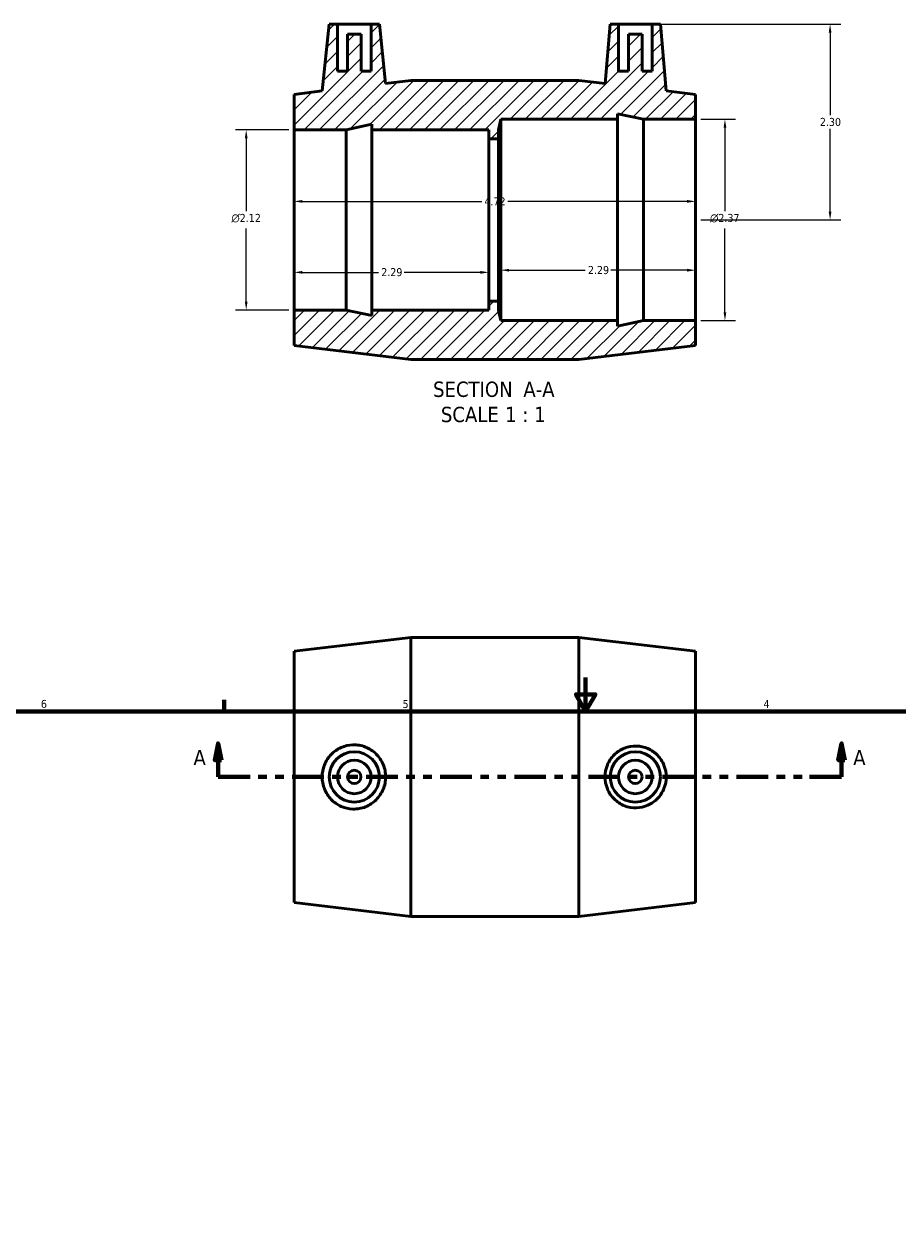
# Model space of a CAD drawing. Header units: inches. Extents: x 0.1 to 37.7, y 0.6 to 29.1.
# Tile 3 of 4: x 10.4 to 20.7, y 14.8 to 29.1. Entities that reach past the tile are written whole.
import ezdxf

# ---------------------------------------------------------------- set-up
doc = ezdxf.new("R2010")
doc.units = ezdxf.units.IN
doc.header["$MEASUREMENT"] = 0
doc.linetypes.add('DOUBLE_DASH_CHAIN', pattern=[1.2403, 0.6614, -0.0827, 0.1654, -0.0827, 0.1654, -0.0827])
for name, color, linetype, lineweight in [('Border (ANSI)', 7, 'Continuous', 70), ('Dimension (ANSI)', 7, 'Continuous', 25), ('Hatch (ANSI)', 7, 'Continuous', 18), ('Section Line (ANSI)', 7, 'DOUBLE_DASH_CHAIN', 70), ('Symbol (ANSI)', 7, 'Continuous', 25), ('Visible (ANSI)', 7, 'Continuous', 50)]:
    doc.layers.add(name, color=color, linetype=linetype, lineweight=lineweight)
doc.styles.add('Label Text (ANSI)', font='tahoma.ttf')
doc.styles.add('Note Text (ANSI)', font='tahoma.ttf')
doc.dimstyles.new('Default (ANSI)', dxfattribs={"dimtxt": 0.094488, "dimasz": 0.098425, "dimexe": 0.125, "dimexo": 0.0625, "dimgap": 0.031496, "dimtad": 0, "dimtih": 1, "dimtoh": 1, "dimrnd": 1e-08, "dimzin": 4, "dimdsep": 46, "dimtxsty": 'Note Text (ANSI)', "dimcen": 0.09, "dimdle": 0.393701, "dimclrd": 256, "dimclre": 256, "dimclrt": 5, "dimadec": 0, "dimazin": 1, "dimtfac": 1, "dimtofl": 0, "dimtmove": 0, "dimatfit": 3, "dimfxl": 1, "dimtolj": 1, "dimtzin": 4, "dimlwd": -1, "dimlwe": -1, "dimarcsym": 0})

# ---------------------------------------------------------------- blocks, each defined once
blk = doc.blocks.new('Borders Default Border')
at = {"layer": 'Border (ANSI)'}
blk.add_line((12.75, 21), (12.75, 21.134), dxfattribs=at)
at = {"layer": 'Border (ANSI)', "flags": 128}
for points in [[(17, 21.4), (17, 21), (16.885, 21.2), (17.115, 21.2), (17, 21)], [(0.5, 1), (0.5, 21), (33.5, 21), (33.5, 1), (0.5, 1)]]:
    blk.add_lwpolyline(points, dxfattribs=at)
at = {"layer": 'Border (ANSI)', "color": 5, "true_color": 0x0000ff, "char_height": 0.0945, "attachment_point": 7, "style": 'Note Text (ANSI)'}
for s, insert in [('6', (10.595, 21.038)), ('5', (14.847, 21.038)), ('4', (19.092, 21.04))]:
    blk.add_mtext(s, dxfattribs=dict(at, insert=insert))
blk = doc.blocks.new('2dTransSection0')
at = {"layer": 'Section Line (ANSI)', "linetype": 'Continuous'}
for p, q in [((12.679, 20.624), (12.64, 20.427)), ((12.679, 20.427), (12.679, 20.624)), ((12.718, 20.427), (12.679, 20.624)), ((20.009, 20.624), (19.97, 20.427)), ((20.009, 20.427), (20.009, 20.624)), ((20.049, 20.427), (20.009, 20.624)), ((12.64, 20.427), (12.718, 20.427)), ((12.679, 20.23), (12.679, 20.427)), ((19.97, 20.427), (20.049, 20.427)), ((20.009, 20.23), (20.009, 20.427)), ((12.679, 20.23), (13.055, 20.23)), ((19.633, 20.23), (20.009, 20.23))]:
    blk.add_line(p, q, dxfattribs=at)
at = {"layer": 'Section Line (ANSI)', "linetype": 'DOUBLE_DASH_CHAIN', "ltscale": 0.560648}
blk.add_line((12.679, 20.23), (20.009, 20.23), dxfattribs=at)
at = {"layer": 'Section Line (ANSI)', "linetype": 'Continuous', "flags": 128}
for points in [[(12.718, 20.427), (12.679, 20.624), (12.64, 20.427), (12.718, 20.427)], [(20.049, 20.427), (20.009, 20.624), (19.97, 20.427), (20.049, 20.427)]]:
    blk.add_lwpolyline(points, dxfattribs=at)
at = {"layer": 'Section Line (ANSI)'}
for points in [[(12.718, 20.427), (12.679, 20.624), (12.64, 20.427), (12.718, 20.427)], [(20.049, 20.427), (20.009, 20.624), (19.97, 20.427), (20.049, 20.427)]]:
    blk.add_solid(points, dxfattribs=at)
at = {"layer": 'Section Line (ANSI)', "char_height": 0.18, "attachment_point": 7, "style": 'Label Text (ANSI)'}
for insert in [(12.389, 20.368), (20.146, 20.368)]:
    blk.add_mtext('A', dxfattribs=dict(at, insert=insert))
blk = doc.blocks.new('*D7')
at = {"layer": 'Defpoints', "color": 0, "transparency": 16777216}
for p in [(18.292, 27.958), (18.292, 25.592), (18.638, 25.592)]:
    blk.add_point(p, dxfattribs=at)
at = {"layer": 'Dimension (ANSI)', "transparency": 16777216}
for p, q in [((18.354, 27.958), (18.763, 27.958)), ((18.638, 27.86), (18.638, 26.878)), ((18.638, 25.691), (18.638, 26.673)), ((18.354, 25.592), (18.763, 25.592))]:
    blk.add_line(p, q, dxfattribs=at)
for points in [[(18.622, 27.86), (18.654, 27.86), (18.638, 27.958)], [(18.622, 25.691), (18.654, 25.691), (18.638, 25.592)]]:
    blk.add_solid(points, dxfattribs=at)
at = {"layer": 'Dimension (ANSI)', "color": 5, "transparency": 16777216, "insert": (18.463, 26.846), "char_height": 0.09449, "attachment_point": 1, "style": 'Note Text (ANSI)'}
blk.add_mtext('\\A1;{\\fAIGDT|b0|i0;\\H0.0945;\\ln}\\fTahoma|b0|i0;\\H0.0945;2.37', dxfattribs=at)
blk = doc.blocks.new('*D8')
at = {"layer": 'Defpoints', "color": 0, "transparency": 16777216}
for p in [(13.572, 27.834), (13.009, 25.716), (13.572, 25.716)]:
    blk.add_point(p, dxfattribs=at)
at = {"layer": 'Dimension (ANSI)', "transparency": 16777216}
for p, q in [((13.509, 27.834), (12.884, 27.834)), ((13.009, 27.736), (13.009, 26.878)), ((13.009, 25.815), (13.009, 26.673)), ((13.509, 25.716), (12.884, 25.716))]:
    blk.add_line(p, q, dxfattribs=at)
for points in [[(12.993, 27.736), (13.025, 27.736), (13.009, 27.834)], [(12.993, 25.815), (13.025, 25.815), (13.009, 25.716)]]:
    blk.add_solid(points, dxfattribs=at)
at = {"layer": 'Dimension (ANSI)', "color": 5, "transparency": 16777216, "insert": (12.835, 26.846), "char_height": 0.09449, "attachment_point": 1, "style": 'Note Text (ANSI)'}
blk.add_mtext('\\A1;{\\fAIGDT|b0|i0;\\H0.0945;\\ln}\\fTahoma|b0|i0;\\H0.0945;2.12', dxfattribs=at)
blk = doc.blocks.new('*D9')
at = {"layer": 'Defpoints', "color": 0, "transparency": 16777216}
for p in [(17.781, 29.075), (18.292, 26.775), (19.874, 26.775)]:
    blk.add_point(p, dxfattribs=at)
at = {"layer": 'Dimension (ANSI)', "transparency": 16777216}
for p, q in [((17.843, 29.075), (19.999, 29.075)), ((19.874, 28.977), (19.874, 28.006)), ((19.874, 26.874), (19.874, 27.844)), ((18.354, 26.775), (19.999, 26.775))]:
    blk.add_line(p, q, dxfattribs=at)
for points in [[(19.858, 28.977), (19.89, 28.977), (19.874, 29.075)], [(19.858, 26.874), (19.89, 26.874), (19.874, 26.775)]]:
    blk.add_solid(points, dxfattribs=at)
at = {"layer": 'Dimension (ANSI)', "color": 5, "transparency": 16777216, "insert": (19.754, 27.974), "char_height": 0.0945, "attachment_point": 1, "style": 'Note Text (ANSI)'}
blk.add_mtext('\\A1;2.30', dxfattribs=at)
blk = doc.blocks.new('*D10')
at = {"layer": 'Defpoints', "color": 0, "transparency": 16777216}
for p in [(16.002, 26.775), (18.292, 26.775), (18.292, 26.185)]:
    blk.add_point(p, dxfattribs=at)
at = {"layer": 'Dimension (ANSI)', "transparency": 16777216}
for p, q in [((16.1, 26.185), (16.995, 26.185)), ((18.193, 26.185), (17.298, 26.185))]:
    blk.add_line(p, q, dxfattribs=at)
for points in [[(16.1, 26.201), (16.1, 26.168), (16.002, 26.185)], [(18.193, 26.201), (18.193, 26.168), (18.292, 26.185)]]:
    blk.add_solid(points, dxfattribs=at)
at = {"layer": 'Dimension (ANSI)', "color": 5, "transparency": 16777216, "insert": (17.027, 26.234), "char_height": 0.0945, "attachment_point": 1, "style": 'Note Text (ANSI)'}
blk.add_mtext('\\A1;2.29', dxfattribs=at)
blk = doc.blocks.new('*D11')
at = {"layer": 'Defpoints', "color": 0, "transparency": 16777216}
for p in [(13.572, 26.775), (15.862, 26.775), (15.862, 26.159)]:
    blk.add_point(p, dxfattribs=at)
at = {"layer": 'Dimension (ANSI)', "transparency": 16777216}
for p, q in [((13.67, 26.159), (14.565, 26.159)), ((15.763, 26.159), (14.868, 26.159))]:
    blk.add_line(p, q, dxfattribs=at)
for points in [[(13.67, 26.176), (13.67, 26.143), (13.572, 26.159)], [(15.763, 26.176), (15.763, 26.143), (15.862, 26.159)]]:
    blk.add_solid(points, dxfattribs=at)
at = {"layer": 'Dimension (ANSI)', "color": 5, "transparency": 16777216, "insert": (14.597, 26.209), "char_height": 0.0945, "attachment_point": 1, "style": 'Note Text (ANSI)'}
blk.add_mtext('\\A1;2.29', dxfattribs=at)
blk = doc.blocks.new('*D12')
at = {"layer": 'Defpoints', "color": 0, "transparency": 16777216}
for p in [(18.292, 26.993), (13.572, 26.775), (18.292, 26.775)]:
    blk.add_point(p, dxfattribs=at)
at = {"layer": 'Dimension (ANSI)', "transparency": 16777216}
for p, q in [((13.67, 26.993), (15.778, 26.993)), ((18.193, 26.993), (16.085, 26.993))]:
    blk.add_line(p, q, dxfattribs=at)
for points in [[(13.67, 27.01), (13.67, 26.977), (13.572, 26.993)], [(18.193, 27.01), (18.193, 26.977), (18.292, 26.993)]]:
    blk.add_solid(points, dxfattribs=at)
at = {"layer": 'Dimension (ANSI)', "color": 5, "transparency": 16777216, "insert": (15.81, 27.041), "char_height": 0.0945, "attachment_point": 1, "style": 'Note Text (ANSI)'}
blk.add_mtext('\\A1;4.72', dxfattribs=at)

msp = doc.modelspace()

# ---------------------------------------------------------------- hatches: boundary and pattern name
at = {"layer": 'Hatch (ANSI)'}
h = msp.add_hatch(dxfattribs=at)
h.set_pattern_fill('ANSI31', color=256, style=0)
h.paths.add_polyline_path([(16.918, 28.415), (14.946, 28.415), (14.648, 28.38), (14.575, 29.075), (14.477, 29.075), (14.477, 28.524), (14.359, 28.524), (14.359, 28.957), (14.201, 28.957), (14.201, 28.524), (14.083, 28.524), (14.083, 29.075), (13.985, 29.075), (13.902, 28.291), (13.572, 28.251), (13.572, 27.834), (14.183, 27.834), (14.488, 27.899), (14.488, 27.834), (15.862, 27.834), (15.862, 27.728), (15.976, 27.728), (15.976, 27.834), (16.002, 27.958), (17.376, 27.958), (17.376, 28.023), (17.681, 27.958), (18.292, 27.958), (18.292, 28.251), (17.948, 28.292), (17.879, 29.075), (17.781, 29.075), (17.781, 28.524), (17.663, 28.524), (17.663, 28.957), (17.505, 28.957), (17.505, 28.524), (17.387, 28.524), (17.387, 29.075), (17.289, 29.075), (17.228, 28.378)])
h.paths.add_polyline_path([(14.946, 25.135), (16.918, 25.135), (18.292, 25.299), (18.292, 25.592), (17.681, 25.592), (17.376, 25.527), (17.376, 25.592), (16.002, 25.592), (15.976, 25.716), (15.976, 25.822), (15.862, 25.822), (15.862, 25.716), (14.488, 25.716), (14.488, 25.651), (14.183, 25.716), (13.572, 25.716), (13.572, 25.299)])

# ---------------------------------------------------------------- linework, layer by layer
at = {"layer": 'Visible (ANSI)'}
for p, q in [((13.985, 29.075), (13.902, 28.291)), ((14.083, 29.075), (13.985, 29.075)), ((14.083, 28.524), (14.083, 29.075)), ((14.083, 29.075), (14.477, 29.075)), ((14.575, 29.075), (14.477, 29.075)), ((14.477, 29.075), (14.477, 28.524)), ((14.648, 28.38), (14.575, 29.075)), ((17.289, 29.075), (17.228, 28.378)), ((17.387, 29.075), (17.289, 29.075)), ((17.387, 28.524), (17.387, 29.075)), ((17.387, 29.075), (17.781, 29.075)), ((17.879, 29.075), (17.781, 29.075)), ((17.781, 29.075), (17.781, 28.524)), ((17.948, 28.292), (17.879, 29.075)), ((14.359, 28.957), (14.201, 28.957)), ((14.201, 28.957), (14.201, 28.524)), ((14.359, 28.524), (14.359, 28.957)), ((17.663, 28.957), (17.505, 28.957)), ((17.505, 28.957), (17.505, 28.524)), ((17.663, 28.524), (17.663, 28.957)), ((14.201, 28.524), (14.083, 28.524)), ((14.477, 28.524), (14.359, 28.524)), ((17.505, 28.524), (17.387, 28.524)), ((17.781, 28.524), (17.663, 28.524)), ((14.946, 28.415), (14.648, 28.38)), ((16.918, 28.415), (14.946, 28.415)), ((17.228, 28.378), (16.918, 28.415)), ((13.902, 28.291), (13.572, 28.251)), ((13.572, 28.251), (13.572, 27.834)), ((18.292, 28.251), (17.948, 28.292)), ((18.292, 27.958), (18.292, 28.251)), ((15.976, 27.834), (16.002, 27.958)), ((16.002, 27.958), (17.376, 27.958)), ((16.002, 25.592), (16.002, 27.958)), ((17.376, 27.958), (17.376, 28.023)), ((17.376, 28.023), (17.681, 27.958)), ((17.376, 25.592), (17.376, 27.958)), ((17.681, 27.958), (18.292, 27.958)), ((17.681, 25.592), (17.681, 27.958)), ((18.292, 25.592), (18.292, 27.958)), ((13.572, 27.834), (14.183, 27.834)), ((13.572, 25.716), (13.572, 27.834)), ((14.183, 27.834), (14.488, 27.899)), ((14.183, 25.716), (14.183, 27.834)), ((14.488, 27.899), (14.488, 27.834)), ((14.488, 27.834), (15.862, 27.834)), ((14.488, 25.716), (14.488, 27.834)), ((15.862, 27.834), (15.862, 27.728)), ((15.976, 27.728), (15.976, 27.834)), ((15.862, 27.728), (15.976, 27.728)), ((15.862, 25.822), (15.862, 27.728)), ((15.976, 25.822), (15.976, 27.728)), ((15.976, 25.822), (15.862, 25.822)), ((15.862, 25.822), (15.862, 25.716)), ((15.976, 25.716), (15.976, 25.822)), ((14.183, 25.716), (13.572, 25.716)), ((13.572, 25.716), (13.572, 25.299)), ((14.488, 25.651), (14.183, 25.716)), ((15.862, 25.716), (14.488, 25.716)), ((14.488, 25.716), (14.488, 25.651)), ((16.002, 25.592), (15.976, 25.716)), ((17.376, 25.592), (16.002, 25.592)), ((17.681, 25.592), (17.376, 25.527)), ((17.376, 25.527), (17.376, 25.592)), ((18.292, 25.592), (17.681, 25.592)), ((18.292, 25.299), (18.292, 25.592)), ((13.572, 25.299), (14.946, 25.135)), ((16.918, 25.135), (18.292, 25.299)), ((14.946, 25.135), (16.918, 25.135)), ((13.572, 21.706), (14.946, 21.87)), ((14.946, 18.59), (14.946, 21.87)), ((14.946, 21.87), (16.918, 21.87)), ((16.918, 18.59), (16.918, 21.87)), ((18.292, 21.706), (16.918, 21.87)), ((13.572, 18.754), (13.572, 21.706)), ((18.292, 18.754), (18.292, 21.706)), ((13.572, 18.754), (14.946, 18.59)), ((18.292, 18.754), (16.918, 18.59)), ((14.946, 18.59), (16.918, 18.59))]:
    msp.add_line(p, q, dxfattribs=at)
for centre, radius in [((14.28, 20.23), 0.295), ((17.584, 20.23), 0.295), ((14.28, 20.23), 0.197), ((17.584, 20.23), 0.197), ((14.28, 20.23), 0.0787), ((17.584, 20.23), 0.0787)]:
    msp.add_circle(centre, radius, dxfattribs=at)
for points, knots in [([(14.264, 19.852), (14.218, 19.853), (14.17, 19.864), (14.08, 19.904), (14.04, 19.933), (13.975, 20), (13.948, 20.042), (13.911, 20.134), (13.902, 20.183), (13.902, 20.276), (13.911, 20.326), (13.948, 20.418), (13.975, 20.46), (14.04, 20.527), (14.08, 20.556), (14.17, 20.596), (14.218, 20.606), (14.313, 20.609), (14.365, 20.6), (14.46, 20.562), (14.503, 20.533), (14.571, 20.465), (14.6, 20.423), (14.639, 20.329), (14.648, 20.278), (14.648, 20.182), (14.639, 20.131), (14.6, 20.037), (14.571, 19.995), (14.503, 19.927), (14.46, 19.898), (14.365, 19.859), (14.313, 19.851), (14.264, 19.852)], [0, 0, 0, 0, 0.351743, 0.351743, 0.703485, 0.703485, 1.057634, 1.057634, 1.411783, 1.411783, 1.765933, 1.765933, 2.120082, 2.120082, 2.471824, 2.471824, 2.823567, 2.823567, 3.199295, 3.199295, 3.575023, 3.575023, 3.941822, 3.941822, 4.308621, 4.308621, 4.67542, 4.67542, 5.042219, 5.042219, 5.417947, 5.417947, 5.793675, 5.793675, 5.793675, 5.793675]), ([(17.598, 20.593), (17.642, 20.592), (17.689, 20.582), (17.775, 20.544), (17.815, 20.516), (17.877, 20.451), (17.903, 20.411), (17.939, 20.322), (17.948, 20.275), (17.948, 20.185), (17.939, 20.137), (17.903, 20.049), (17.877, 20.008), (17.815, 19.944), (17.775, 19.916), (17.689, 19.878), (17.642, 19.867), (17.551, 19.865), (17.501, 19.873), (17.409, 19.91), (17.368, 19.938), (17.302, 20.003), (17.274, 20.044), (17.237, 20.134), (17.228, 20.183), (17.228, 20.276), (17.237, 20.325), (17.274, 20.416), (17.302, 20.456), (17.368, 20.521), (17.409, 20.55), (17.501, 20.586), (17.551, 20.595), (17.598, 20.593)], [0, 0, 0, 0, 0.339383, 0.339383, 0.678767, 0.678767, 1.020127, 1.020127, 1.361488, 1.361488, 1.702849, 1.702849, 2.044209, 2.044209, 2.383593, 2.383593, 2.722976, 2.722976, 3.084034, 3.084034, 3.445092, 3.445092, 3.798774, 3.798774, 4.152456, 4.152456, 4.506139, 4.506139, 4.859821, 4.859821, 5.220879, 5.220879, 5.581937, 5.581937, 5.581937, 5.581937])]:
    msp.add_open_spline(points, degree=3, knots=knots, dxfattribs=at)

# ---------------------------------------------------------------- block references
msp.add_blockref('Borders Default Border', (0, 0))
at = {"layer": 'Section Line (ANSI)'}
msp.add_blockref('2dTransSection0', (0, 0), dxfattribs=at)

# ---------------------------------------------------------------- texts
at = {"layer": 'Symbol (ANSI)', "char_height": 0.18, "attachment_point": 7, "style": 'Label Text (ANSI)'}
for s, insert in [('SECTION', (15.206, 24.692)), (' A-A', (16.2, 24.695)), ('SCALE', (15.298, 24.396)), (' 1 : 1', (15.986, 24.399))]:
    msp.add_mtext(s, dxfattribs=dict(at, insert=insert))

# ---------------------------------------------------------------- dimensions: what is measured, and where the dimension line sits
at = {"layer": 'Dimension (ANSI)'}
for base, p1, p2, angle, override, picture, middle in [((19.874, 26.775), (17.781, 29.075), (18.292, 26.775), 90, {"dimgap": 0.031496, "dimdec": 2, "dimtol": 0, "dimlim": 0, "dimtp": 0, "dimtm": 0, "dimtdec": 2, "dimatfit": 1}, '*D9', (19.874, 27.925)), ((18.292, 26.993), (13.572, 26.775), (18.292, 26.775), 180, {"dimgap": 0.031496, "dimtih": 0, "dimtoh": 0, "dimdec": 2, "dimse1": 1, "dimse2": 1, "dimtol": 0, "dimlim": 0, "dimtp": 0, "dimtm": 0, "dimtdec": 2, "dimatfit": 1}, '*D12', (15.932, 26.993)), ((15.862, 26.159), (13.572, 26.775), (15.862, 26.775), 180, {"dimgap": 0.031496, "dimtih": 0, "dimtoh": 0, "dimdec": 2, "dimse1": 1, "dimse2": 1, "dimtol": 0, "dimlim": 0, "dimtp": 0, "dimtm": 0, "dimtdec": 2, "dimatfit": 1}, '*D11', (14.717, 26.159)), ((18.292, 26.185), (16.002, 26.775), (18.292, 26.775), 180, {"dimgap": 0.031496, "dimtih": 0, "dimtoh": 0, "dimdec": 2, "dimse1": 1, "dimse2": 1, "dimtol": 0, "dimlim": 0, "dimtp": 0, "dimtm": 0, "dimtdec": 2, "dimatfit": 1}, '*D10', (17.147, 26.185))]:
    dim = msp.add_linear_dim(base=base, p1=p1, p2=p2, angle=angle, dimstyle='Default (ANSI)', override=override, dxfattribs=at)
    dim.commit()
    dim.dimension.update_dxf_attribs({"geometry": picture, "text_midpoint": middle, "dimtype": 160})
for base, p1, p2, picture, middle in [((18.638, 25.592), (18.292, 27.958), (18.292, 25.592), '*D7', (18.638, 26.775)), ((13.009, 25.716), (13.572, 27.834), (13.572, 25.716), '*D8', (13.009, 26.775))]:
    dim = msp.add_linear_dim(base=base, p1=p1, p2=p2, angle=90, text='{\\fAIGDT|b0|i0;\\H0.0945;\\ln}\\fTahoma|b0|i0;\\H0.0945;<>', dimstyle='Default (ANSI)', override={"dimgap": 0.031496, "dimdec": 2, "dimtol": 0, "dimlim": 0, "dimtp": 0, "dimtm": 0, "dimtdec": 2, "dimatfit": 1}, dxfattribs=at)
    dim.commit()
    dim.dimension.update_dxf_attribs({"geometry": picture, "text_midpoint": middle, "dimtype": 160})

doc.saveas('drawing.dxf')
